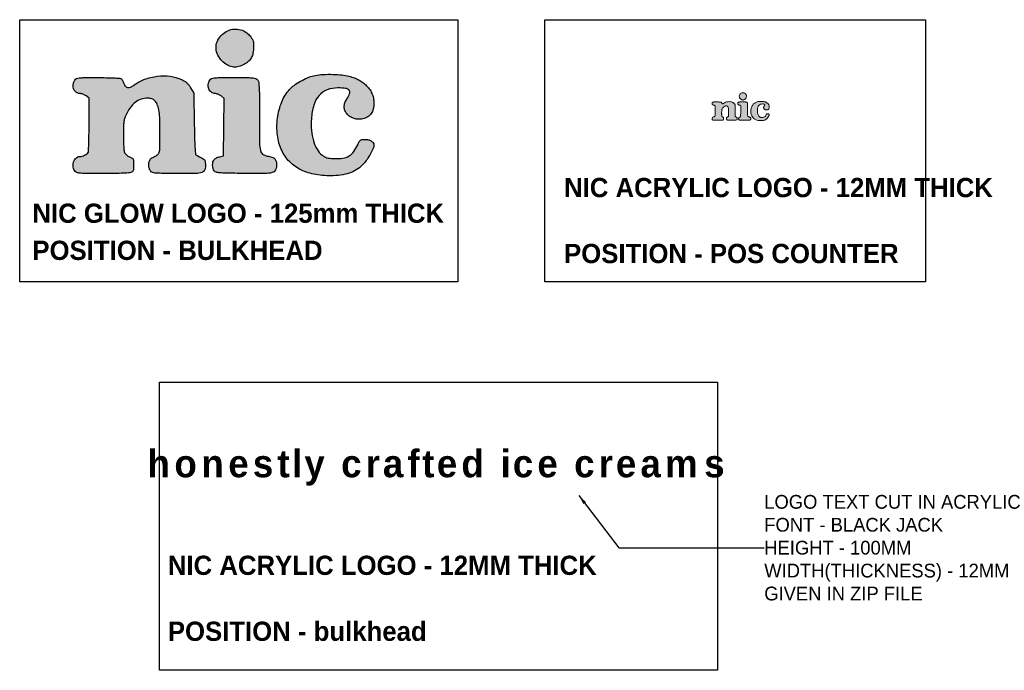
# Model space of a CAD drawing. Header units: millimetres. Extents: x 3737872 to 3741452, y -1360648 to -1358282.
import ezdxf

# ---------------------------------------------------------------- set-up
doc = ezdxf.new("R2010")
doc.units = ezdxf.units.MM
doc.header["$LTSCALE"] = 1000
for name, color, linetype, lineweight in [('FUR LINE', 7, 'Continuous', 20), ('fur new', 7, 'Continuous', 15), ('Proposed Text', 7, 'Continuous', 13)]:
    doc.layers.add(name, color=color, linetype=linetype, lineweight=lineweight)
doc.layers.add('FURINTURE', color=7, linetype='Continuous')
doc.styles.get("Standard").update_dxf_attribs({"font": 'arial.ttf', "height": 100})
doc.styles.add('style1', font='AVGARDN.TTF', dxfattribs={"height": 50})
doc.dimstyles.new('studio5', dxfattribs={"dimtxt": 50, "dimasz": 35, "dimexe": 1, "dimexo": 1, "dimgap": 0, "dimtad": 0, "dimdec": 0, "dimzin": 0, "dimdsep": 46, "dimtxsty": 'style1', "dimblk": 'ARCHTICK', "dimblk1": 'ARCHTICK', "dimblk2": 'ARCHTICK', "dimcen": 0.5, "dimclrd": 256, "dimclre": 256, "dimclrt": 256, "dimadec": 0, "dimazin": 0, "dimtfac": 1, "dimtdec": 0, "dimtofl": 0, "dimtmove": 1, "dimatfit": 0, "dimfxl": 1, "dimtfill": 1, "dimtolj": 1, "dimtzin": 0, "dimlwd": -1, "dimlwe": -1, "dimarcsym": 0})

# ---------------------------------------------------------------- blocks, each defined once
blk = doc.blocks.new('sertyert')
at = {"layer": 'FURINTURE', "ltscale": 0.3, "true_color": 0xffffff}
h = blk.add_hatch(color=7, dxfattribs=at)
h.dxf.hatch_style = 1
h.paths.add_polyline_path([(75480.45, -26450.48, 0.083025), (75480.47, -26450.59, 0.09297), (75480.52, -26450.69, 0.100839), (75480.6, -26450.75, 0.117193), (75480.69, -26450.77, 0), (75480.69, -26450.77, -0.058655), (75480.75, -26450.78, 0), (75480.75, -26450.78, -0.032376), (75480.81, -26450.8, -0.031813), (75480.87, -26450.82, 0), (75480.87, -26450.82, -0.043903), (75480.92, -26450.86), (75481.03, -26450.94), (75481.03, -26451.91, -0.002959), (75481.03, -26452.28, 0), (75481.03, -26452.28, -0.004596), (75481.02, -26452.61, 0), (75481.02, -26452.61, -0.001509), (75481.01, -26452.88, 0), (75481.01, -26452.88, -0.138834), (75481, -26452.92, -0.000001), (75481, -26452.92, -0.094494), (75480.95, -26452.97, 0), (75480.95, -26452.97, -0.040621), (75480.87, -26453.02, -0.040393), (75480.78, -26453.05, 0), (75480.78, -26453.05, -0.070449), (75480.7, -26453.06, 0), (75480.7, -26453.06, 0.192764), (75480.56, -26453.12, 0), (75480.56, -26453.12, 0.127172), (75480.47, -26453.27, 0.118021), (75480.45, -26453.46, 0.155895), (75480.53, -26453.61, 0), (75480.53, -26453.61, 0.125639), (75480.61, -26453.65, 0), (75480.61, -26453.65, 0.050567), (75480.74, -26453.68, 0), (75480.74, -26453.68, 0.01907), (75480.97, -26453.69, 0), (75480.97, -26453.69, 0.001774), (75481.53, -26453.69, 0), (75481.53, -26453.69, 0.004129), (75481.89, -26453.69, 0.005818), (75482.21, -26453.68, 0.003525), (75482.47, -26453.66, 0.077513), (75482.55, -26453.65, 0.064269), (75482.61, -26453.62, 0.145398), (75482.64, -26453.58, 0), (75482.64, -26453.58, 0.081835), (75482.65, -26453.51, 0), (75482.65, -26453.51, 0.011649), (75482.66, -26453.38, 0.011794), (75482.65, -26453.23, 0), (75482.65, -26453.23, 0.104754), (75482.64, -26453.17, 0.147796), (75482.6, -26453.13, 0), (75482.6, -26453.13, 0.030864), (75482.51, -26453.08, 0), (75482.51, -26453.08, -0.042193), (75482.45, -26453.05, -0.041007), (75482.39, -26453.01, -0.043666), (75482.35, -26452.96, -0.076281), (75482.32, -26452.91, -0.068187), (75482.31, -26452.85, 0), (75482.31, -26452.85, -0.007289), (75482.29, -26452.68, -0.008869), (75482.29, -26452.49, -0.007024), (75482.28, -26452.28, -0.005852), (75482.29, -26451.99, 0), (75482.29, -26451.99, -0.023455), (75482.3, -26451.82, 0), (75482.3, -26451.82, -0.036852), (75482.32, -26451.69, -0.039912), (75482.37, -26451.56, -0.000001), (75482.37, -26451.56, -0.046865), (75482.53, -26451.29, 0), (75482.53, -26451.29, -0.074237), (75482.71, -26451.09, 0), (75482.71, -26451.09, -0.084281), (75482.93, -26450.98, -0.081402), (75483.17, -26450.94, -0.079536), (75483.32, -26450.96, 0), (75483.32, -26450.96, -0.124643), (75483.43, -26451.03, -0.099096), (75483.51, -26451.16, -0.037755), (75483.57, -26451.36, -0.045259), (75483.61, -26451.65, -0.007336), (75483.62, -26452.21, 0), (75483.62, -26452.21, -0.004234), (75483.61, -26452.8, 0), (75483.61, -26452.8, -0.119429), (75483.57, -26452.94, 0), (75483.57, -26452.94, -0.076498), (75483.55, -26452.98, -0.031137), (75483.5, -26453.02, -0.029905), (75483.45, -26453.05, -0.033545), (75483.39, -26453.08, 0), (75483.39, -26453.08, 0.03975), (75483.32, -26453.12, 0), (75483.32, -26453.12, 0.068354), (75483.28, -26453.15, 0.074574), (75483.24, -26453.2, 0), (75483.24, -26453.2, 0.057353), (75483.22, -26453.26, 0.057556), (75483.21, -26453.39, 0), (75483.21, -26453.39, 0.078249), (75483.23, -26453.51, 0.092986), (75483.28, -26453.6, 0.128315), (75483.35, -26453.65, 0.076689), (75483.42, -26453.67, 0), (75483.42, -26453.67, 0.003834), (75483.67, -26453.68, 0.006093), (75483.95, -26453.69, 0.004364), (75484.28, -26453.69, 0), (75484.28, -26453.69, 0.005316), (75484.92, -26453.68, 0), (75484.92, -26453.68, 0.073597), (75485.15, -26453.64, 0), (75485.15, -26453.64, 0.231045), (75485.25, -26453.55, 0), (75485.25, -26453.55, 0.103472), (75485.28, -26453.36, 0), (75485.28, -26453.36, 0.029894), (75485.26, -26453.24, 0), (75485.26, -26453.24, 0.144856), (75485.23, -26453.17, 0.087302), (75485.16, -26453.12, 0.007083), (75484.95, -26453.02, 0), (75484.95, -26453.02, -0.255442), (75484.91, -26452.97, 0), (75484.91, -26452.97, -0.015968), (75484.9, -26452.79, -0.011685), (75484.88, -26452.48, 0), (75484.88, -26452.48, -0.00176), (75484.87, -26451.87), (75484.85, -26450.75), (75484.73, -26450.56, 0.02999), (75484.66, -26450.46, 0.047363), (75484.59, -26450.38, 0.04589), (75484.51, -26450.32, 0), (75484.51, -26450.32, 0.026169), (75484.4, -26450.26, 0.081235), (75483.99, -26450.14, 0.059128), (75483.52, -26450.14, 0.058516), (75483.05, -26450.25, 0.074985), (75482.67, -26450.46, 0), (75482.67, -26450.46, -0.056407), (75482.54, -26450.54, 0), (75482.54, -26450.54, -0.147647), (75482.44, -26450.55, -0.182381), (75482.36, -26450.51, 0), (75482.36, -26450.51, -0.09439), (75482.3, -26450.4, 0), (75482.3, -26450.4, 0.027577), (75482.28, -26450.35, 0.027607), (75482.25, -26450.29, 0), (75482.25, -26450.29, 0.028716), (75482.22, -26450.25, 0), (75482.22, -26450.25, 0.089838), (75482.2, -26450.23, 0.12716), (75482.15, -26450.21, 0), (75482.15, -26450.21, 0.003217), (75481.92, -26450.2, 0.006681), (75481.66, -26450.19, 0.004483), (75481.36, -26450.19, 0), (75481.36, -26450.19, 0.00187), (75480.86, -26450.19, 0), (75480.86, -26450.19, 0.025483), (75480.67, -26450.2, 0), (75480.67, -26450.2, 0.079561), (75480.58, -26450.23, 0), (75480.58, -26450.23, 0.134207), (75480.51, -26450.28, 0), (75480.51, -26450.28, 0.044665), (75480.49, -26450.32, 0), (75480.49, -26450.32, 0.029378), (75480.47, -26450.38, 0.029541), (75480.45, -26450.43, 0.049256)])
h.paths.add_polyline_path([(75487.9, -26452.29, 0.07806), (75488.05, -26452.84, 0.08888), (75488.34, -26453.25, 0.082419), (75488.76, -26453.55, 0.073152), (75489.29, -26453.72, 0), (75489.29, -26453.72, 0.051208), (75489.93, -26453.76, 0.032427), (75490.29, -26453.73, 0), (75490.29, -26453.73, 0.051917), (75490.58, -26453.65, 0.057866), (75490.82, -26453.51, 0.054788), (75491.04, -26453.33, 0.038185), (75491.16, -26453.17, 0.023493), (75491.29, -26452.96, 0.021561), (75491.38, -26452.77, 0), (75491.38, -26452.77, 0.101784), (75491.41, -26452.64, 0), (75491.41, -26452.64, 0.153803), (75491.39, -26452.56, 0.102422), (75491.32, -26452.5, 0), (75491.32, -26452.5, 0.081877), (75491.21, -26452.45, 0.057926), (75491.08, -26452.44, 0.025887), (75490.97, -26452.44, 0), (75490.97, -26452.44, 0.137585), (75490.92, -26452.47, 0), (75490.92, -26452.47, 0.114045), (75490.88, -26452.51, 0), (75490.88, -26452.51, 0.015305), (75490.82, -26452.64, 0), (75490.82, -26452.64, -0.057594), (75490.68, -26452.89, 0), (75490.68, -26452.89, -0.100496), (75490.51, -26453.04, -0.096607), (75490.28, -26453.13, 0), (75490.28, -26453.13, -0.050124), (75489.97, -26453.14, 0), (75489.97, -26453.14, -0.013791), (75489.81, -26453.13, 0), (75489.81, -26453.13, -0.043324), (75489.7, -26453.11, -0.056015), (75489.62, -26453.07, 0), (75489.62, -26453.07, -0.037261), (75489.53, -26453.01, -0.09923), (75489.34, -26452.8, -0.059014), (75489.21, -26452.49, -0.051226), (75489.14, -26452.11, -0.039033), (75489.13, -26451.69, -0.052821), (75489.22, -26451.19, 0), (75489.22, -26451.19, -0.106678), (75489.41, -26450.84, -0.125735), (75489.71, -26450.63, 0), (75489.71, -26450.63, -0.09057), (75490.1, -26450.56, -0.032608), (75490.38, -26450.58, 0), (75490.38, -26450.58, -0.188956), (75490.51, -26450.65, -0.267144), (75490.53, -26450.77, 0), (75490.53, -26450.77, -0.061435), (75490.43, -26450.96, 0), (75490.43, -26450.96, 0.060596), (75490.36, -26451.11, 0.090151), (75490.33, -26451.25, 0.096077), (75490.36, -26451.39, 0.077879), (75490.43, -26451.52, 0.076176), (75490.55, -26451.62, 0.0683), (75490.69, -26451.68, 0.066148), (75490.84, -26451.71, 0.063718), (75491.01, -26451.69, 0.076332), (75491.19, -26451.62, 0.109545), (75491.31, -26451.5, 0.098738), (75491.39, -26451.33, 0), (75491.39, -26451.33, 0.052952), (75491.41, -26451.11, 0.051966), (75491.39, -26450.92, 0.055452), (75491.34, -26450.76, 0.053555), (75491.24, -26450.6, 0), (75491.24, -26450.6, 0.043261), (75491.11, -26450.45, 0.033519), (75490.97, -26450.34, 0), (75490.97, -26450.34, 0.041404), (75490.83, -26450.25, 0), (75490.83, -26450.25, 0.036674), (75490.66, -26450.19, 0.019222), (75490.44, -26450.13, 0.038112), (75490.17, -26450.08, 0.018719), (75489.83, -26450.07, 0.018665), (75489.48, -26450.08, 0), (75489.48, -26450.08, 0.042214), (75489.22, -26450.12, 0.041125), (75488.99, -26450.2, 0), (75488.99, -26450.2, 0.027234), (75488.74, -26450.32, 0.027503), (75488.5, -26450.47, 0), (75488.5, -26450.47, 0.053469), (75488.34, -26450.62, 0), (75488.34, -26450.62, 0.088423), (75488.05, -26451.08, 0), (75488.05, -26451.08, 0.063069), (75487.9, -26451.67, 0), (75487.9, -26451.67, 0.06201)])
h.paths.add_polyline_path([(75485.37, -26450.44, 0.124988), (75485.4, -26450.6, 0.136398), (75485.49, -26450.72, 0.161619), (75485.63, -26450.77, 0), (75485.63, -26450.77, -0.067067), (75485.68, -26450.78, 0), (75485.68, -26450.78, -0.031552), (75485.73, -26450.8, -0.030565), (75485.79, -26450.83, -0.037584), (75485.84, -26450.86), (75485.95, -26450.95), (75485.94, -26451.99), (75485.93, -26453.04), (75485.78, -26453.07, 0.031306), (75485.72, -26453.09, 0.028682), (75485.67, -26453.12, 0.029856), (75485.62, -26453.15, 0), (75485.62, -26453.15, 0.078018), (75485.59, -26453.18, 0.111819), (75485.55, -26453.26, 0), (75485.55, -26453.26, 0.056685), (75485.54, -26453.38, 0.056148), (75485.55, -26453.5, 0), (75485.55, -26453.5, 0.09766), (75485.59, -26453.59, 0.170175), (75485.66, -26453.63, 0), (75485.66, -26453.63, 0.044602), (75485.79, -26453.66, 0), (75485.79, -26453.66, 0.017169), (75486.04, -26453.67, 0), (75486.04, -26453.67, 0.001563), (75486.66, -26453.68, 0.003909), (75487.44, -26453.68, 0), (75487.44, -26453.68, 0.060971), (75487.71, -26453.65, 0.215268), (75487.82, -26453.56, 0.11954), (75487.87, -26453.38, 0.064868), (75487.85, -26453.24, 0), (75487.85, -26453.24, 0.136921), (75487.8, -26453.15, 0), (75487.8, -26453.15, 0.112704), (75487.7, -26453.09, 0), (75487.7, -26453.09, 0.036262), (75487.53, -26453.05, 0), (75487.53, -26453.05, -0.115595), (75487.36, -26452.97, -0.187049), (75487.28, -26452.85, 0), (75487.28, -26452.85, -0.047175), (75487.25, -26452.57, 0), (75487.25, -26452.57, -0.002193), (75487.24, -26451.63, 0), (75487.24, -26451.63, 0.001587), (75487.24, -26450.93, 0), (75487.24, -26450.93, 0.010405), (75487.23, -26450.58, 0), (75487.23, -26450.58, 0.017301), (75487.21, -26450.37, 0), (75487.21, -26450.37, 0.124094), (75487.18, -26450.28, 0), (75487.18, -26450.28, 0.136831), (75487.11, -26450.23, 0), (75487.11, -26450.23, 0.077684), (75487.01, -26450.2, 0), (75487.01, -26450.2, 0.024658), (75486.83, -26450.19, 0), (75486.83, -26450.19, 0.001778), (75486.3, -26450.19, 0.001778), (75485.78, -26450.19, 0), (75485.78, -26450.19, 0.024658), (75485.6, -26450.2, 0), (75485.6, -26450.2, 0.077684), (75485.5, -26450.23, 0), (75485.5, -26450.23, 0.136831), (75485.43, -26450.28, 0), (75485.43, -26450.28, 0.125975)])
h.paths.add_polyline_path([(75485.66, -26449.12, 0.10318), (75485.72, -26449.37, 0.081937), (75485.88, -26449.59, 0.06021), (75486.06, -26449.73, 0), (75486.06, -26449.73, 0.09274), (75486.24, -26449.8, 0.094814), (75486.44, -26449.8, 0.065501), (75486.65, -26449.72, 0.045194), (75486.82, -26449.62, 0.088403), (75486.93, -26449.5, 0.086395), (75486.99, -26449.34, 0), (75486.99, -26449.34, 0.041622), (75487.03, -26449.13, 0), (75487.03, -26449.13, 0.014922), (75487.03, -26448.99, 0), (75487.03, -26448.99, 0.050338), (75487.02, -26448.9, 0), (75487.02, -26448.9, 0.063806), (75486.99, -26448.82, 0.035642), (75486.94, -26448.73, 0.030093), (75486.9, -26448.67, 0.020966), (75486.84, -26448.61, 0.021219), (75486.78, -26448.55, 0), (75486.78, -26448.55, 0.040475), (75486.72, -26448.52, 0.082704), (75486.49, -26448.43, 0.089431), (75486.26, -26448.43, 0.088197), (75486.03, -26448.51, 0.07783), (75485.84, -26448.66, 0), (75485.84, -26448.66, 0.092142), (75485.7, -26448.88, 0.106443)])
at = {"layer": 'fur new'}
for points in [[(75486.72, -26448.52, -0.040475), (75486.78, -26448.55, -0.021219), (75486.84, -26448.61, -0.020966), (75486.9, -26448.67, -0.030093), (75486.94, -26448.73, -0.035642), (75486.99, -26448.82, -0.063806), (75487.02, -26448.9, -0.050338), (75487.03, -26448.99, -0.014922), (75487.03, -26449.13, -0.041622), (75486.99, -26449.34, -0.086395), (75486.93, -26449.5, -0.088403), (75486.82, -26449.62, -0.045194), (75486.65, -26449.72, -0.065501), (75486.44, -26449.8, -0.094814), (75486.24, -26449.8, -0.09274), (75486.06, -26449.73, -0.06021), (75485.88, -26449.59, -0.081937), (75485.72, -26449.37, -0.10318), (75485.66, -26449.12, -0.106443), (75485.7, -26448.88, -0.092142), (75485.84, -26448.66, -0.07783), (75486.03, -26448.51, -0.088197), (75486.26, -26448.43, -0.089431), (75486.49, -26448.43, -0.082704)], [(75484.4, -26450.26, -0.026169), (75484.51, -26450.32, -0.04589), (75484.59, -26450.38, -0.047363), (75484.66, -26450.46, -0.02999), (75484.73, -26450.56), (75484.85, -26450.75), (75484.87, -26451.87, 0.00176), (75484.88, -26452.48, 0.011685), (75484.9, -26452.79, 0.015968), (75484.91, -26452.97, 0.255442), (75484.95, -26453.02, -0.007083), (75485.16, -26453.12, -0.087302), (75485.23, -26453.17, -0.144856), (75485.26, -26453.24, -0.029894), (75485.28, -26453.36, -0.103472), (75485.25, -26453.55, -0.231045), (75485.15, -26453.64, -0.073597), (75484.92, -26453.68, -0.005316), (75484.28, -26453.69, -0.004364), (75483.95, -26453.69, -0.006093), (75483.67, -26453.68, -0.003834), (75483.42, -26453.67, -0.076689), (75483.35, -26453.65, -0.128315), (75483.28, -26453.6, -0.092986), (75483.23, -26453.51, -0.078249), (75483.21, -26453.39, -0.057556), (75483.22, -26453.26, -0.057353), (75483.24, -26453.2, -0.074574), (75483.28, -26453.15, -0.068354), (75483.32, -26453.12, -0.03975), (75483.39, -26453.08, 0.033545), (75483.45, -26453.05, 0.029905), (75483.5, -26453.02, 0.031137), (75483.55, -26452.98, 0.076498), (75483.57, -26452.94, 0.119429), (75483.61, -26452.8, 0.004234), (75483.62, -26452.21, 0.007336), (75483.61, -26451.65, 0.045259), (75483.57, -26451.36, 0.037755), (75483.51, -26451.16, 0.099096), (75483.43, -26451.03, 0.124643), (75483.32, -26450.96, 0.079536), (75483.17, -26450.94, 0.081402), (75482.93, -26450.98, 0.084281), (75482.71, -26451.09, 0.074237), (75482.53, -26451.29, 0.046865), (75482.37, -26451.56, 0.039913), (75482.32, -26451.69, 0.036852), (75482.3, -26451.82, 0.023455), (75482.29, -26451.99, 0.005852), (75482.28, -26452.28, 0.007024), (75482.29, -26452.49, 0.008869), (75482.29, -26452.68, 0.007289), (75482.31, -26452.85, 0.068187), (75482.32, -26452.91, 0.076281), (75482.35, -26452.96, 0.043666), (75482.39, -26453.01, 0.041007), (75482.45, -26453.05, 0.042193), (75482.51, -26453.08, -0.030864), (75482.6, -26453.13, -0.147796), (75482.64, -26453.17, -0.104754), (75482.65, -26453.23, -0.011794), (75482.66, -26453.38, -0.011649), (75482.65, -26453.51, -0.081835), (75482.64, -26453.58, -0.145398), (75482.61, -26453.62, -0.064269), (75482.55, -26453.65, -0.077513), (75482.47, -26453.66, -0.003525), (75482.21, -26453.68, -0.005818), (75481.89, -26453.69, -0.004129), (75481.53, -26453.69, -0.001774), (75480.97, -26453.69, -0.01907), (75480.74, -26453.68, -0.050567), (75480.61, -26453.65, -0.125639), (75480.53, -26453.61, -0.155895), (75480.45, -26453.46, -0.118021), (75480.47, -26453.27, -0.127172), (75480.56, -26453.12, -0.192764), (75480.7, -26453.06, 0.070449), (75480.78, -26453.05, 0.040393), (75480.87, -26453.02, 0.040621), (75480.95, -26452.97, 0.094494), (75481, -26452.92, 0.138835), (75481.01, -26452.88, 0.001509), (75481.02, -26452.61, 0.004597), (75481.03, -26452.28, 0.002959), (75481.03, -26451.91), (75481.03, -26450.94), (75480.92, -26450.86, 0.043903), (75480.87, -26450.82, 0.031813), (75480.81, -26450.8, 0.032376), (75480.75, -26450.78, 0.058655), (75480.69, -26450.77, -0.117193), (75480.6, -26450.75, -0.100839), (75480.52, -26450.69, -0.09297), (75480.47, -26450.59, -0.083025), (75480.45, -26450.48, -0.049256), (75480.45, -26450.43, -0.029541), (75480.47, -26450.38, -0.029378), (75480.49, -26450.32, -0.044665), (75480.51, -26450.28, -0.134207), (75480.58, -26450.23, -0.079561), (75480.67, -26450.2, -0.025483), (75480.86, -26450.19, -0.00187), (75481.36, -26450.19, -0.004483), (75481.66, -26450.19, -0.006681), (75481.92, -26450.2, -0.003217), (75482.15, -26450.21, -0.12716), (75482.2, -26450.23, -0.089838), (75482.22, -26450.25, -0.028716), (75482.25, -26450.29, -0.027607), (75482.28, -26450.35, -0.027577), (75482.3, -26450.4, 0.09439), (75482.36, -26450.51, 0.182381), (75482.44, -26450.55, 0.147647), (75482.54, -26450.54, 0.056407), (75482.67, -26450.46, -0.074985), (75483.05, -26450.25, -0.058516), (75483.52, -26450.14, -0.059128), (75483.99, -26450.14, -0.081235)], [(75487.18, -26450.28, -0.124094), (75487.21, -26450.37, -0.017301), (75487.23, -26450.58, -0.010405), (75487.24, -26450.93, -0.001587), (75487.24, -26451.63, 0.002193), (75487.25, -26452.57, 0.047175), (75487.28, -26452.85, 0.187049), (75487.36, -26452.97, 0.115595), (75487.53, -26453.05, -0.036262), (75487.7, -26453.09, -0.112704), (75487.8, -26453.15, -0.136921), (75487.85, -26453.24, -0.064868), (75487.87, -26453.38, -0.11954), (75487.82, -26453.56, -0.215268), (75487.71, -26453.65, -0.060971), (75487.44, -26453.68, -0.003909), (75486.66, -26453.68, -0.001563), (75486.04, -26453.67, -0.017169), (75485.79, -26453.66, -0.044602), (75485.66, -26453.63, -0.170175), (75485.59, -26453.59, -0.09766), (75485.55, -26453.5, -0.056148), (75485.54, -26453.38, -0.056685), (75485.55, -26453.26, -0.111819), (75485.59, -26453.18, -0.078018), (75485.62, -26453.15, -0.029856), (75485.67, -26453.12, -0.028682), (75485.72, -26453.09, -0.031306), (75485.78, -26453.07), (75485.93, -26453.04), (75485.94, -26451.99), (75485.95, -26450.95), (75485.84, -26450.86, 0.037584), (75485.79, -26450.83, 0.030565), (75485.73, -26450.8, 0.031552), (75485.68, -26450.78, 0.067067), (75485.63, -26450.77, -0.161619), (75485.49, -26450.72, -0.136398), (75485.4, -26450.6, -0.124988), (75485.37, -26450.44, -0.125975), (75485.43, -26450.28, -0.136831), (75485.5, -26450.23, -0.077684), (75485.6, -26450.2, -0.024658), (75485.78, -26450.19, -0.001778), (75486.3, -26450.19, -0.001778), (75486.83, -26450.19, -0.024658), (75487.01, -26450.2, -0.077684), (75487.11, -26450.23, -0.136831)], [(75490.44, -26450.13, -0.019222), (75490.66, -26450.19, -0.036674), (75490.83, -26450.25, -0.041404), (75490.97, -26450.34, -0.033519), (75491.11, -26450.45, -0.043261), (75491.24, -26450.6, -0.053555), (75491.34, -26450.76, -0.055452), (75491.39, -26450.92, -0.051966), (75491.41, -26451.11, -0.052952), (75491.39, -26451.33, -0.098738), (75491.31, -26451.5, -0.109545), (75491.19, -26451.62, -0.076332), (75491.01, -26451.69, -0.063718), (75490.84, -26451.71, -0.066148), (75490.69, -26451.68, -0.0683), (75490.55, -26451.62, -0.076176), (75490.43, -26451.52, -0.077879), (75490.36, -26451.39, -0.096077), (75490.33, -26451.25, -0.090151), (75490.36, -26451.11, -0.060596), (75490.43, -26450.96, 0.061435), (75490.53, -26450.77, 0.267144), (75490.51, -26450.65, 0.188956), (75490.38, -26450.58, 0.032608), (75490.1, -26450.56, 0.09057), (75489.71, -26450.63, 0.125735), (75489.41, -26450.84, 0.106678), (75489.22, -26451.19, 0.052821), (75489.13, -26451.69, 0.039033), (75489.14, -26452.11, 0.051226), (75489.21, -26452.49, 0.059014), (75489.34, -26452.8, 0.09923), (75489.53, -26453.01, 0.037261), (75489.62, -26453.07, 0.056015), (75489.7, -26453.11, 0.043324), (75489.81, -26453.13, 0.013791), (75489.97, -26453.14, 0.050124), (75490.28, -26453.13, 0.096607), (75490.51, -26453.04, 0.100496), (75490.68, -26452.89, 0.057594), (75490.82, -26452.64, -0.015305), (75490.88, -26452.51, -0.114045), (75490.92, -26452.47, -0.137585), (75490.97, -26452.44, -0.025887), (75491.08, -26452.44, -0.057926), (75491.21, -26452.45, -0.081877), (75491.32, -26452.5, -0.102422), (75491.39, -26452.56, -0.153803), (75491.41, -26452.64, -0.101784), (75491.38, -26452.77, -0.021561), (75491.29, -26452.96, -0.023493), (75491.16, -26453.17, -0.038185), (75491.04, -26453.33, -0.054788), (75490.82, -26453.51, -0.057866), (75490.58, -26453.65, -0.051917), (75490.29, -26453.73, -0.032427), (75489.93, -26453.76, -0.051208), (75489.29, -26453.72, -0.073152), (75488.76, -26453.55, -0.082419), (75488.34, -26453.25, -0.08888), (75488.05, -26452.84, -0.07806), (75487.9, -26452.29, -0.06201), (75487.9, -26451.67, -0.063069), (75488.05, -26451.08, -0.088423), (75488.34, -26450.62, -0.053469), (75488.5, -26450.47, -0.027503), (75488.74, -26450.32, -0.027234), (75488.99, -26450.2, -0.041125), (75489.22, -26450.12, -0.042214), (75489.48, -26450.08, -0.018665), (75489.83, -26450.07, -0.018719), (75490.17, -26450.08, -0.038112)]]:
    blk.add_lwpolyline(points, format="xyb", close=True, dxfattribs=at)
blk = doc.blocks.new('eruyrty')
at = {"lineweight": 30, "ltscale": 0.3, "true_color": 0xffffff}
h = blk.add_hatch(color=7, dxfattribs=at)
h.dxf.hatch_style = 1
h.paths.add_polyline_path([(77139.939, -26938.035, 0.083025), (77139.961, -26938.171, 0.09297), (77140.027, -26938.287, 0.100839), (77140.125, -26938.364, 0.117193), (77140.24, -26938.391, 0), (77140.24, -26938.391, -0.058655), (77140.305, -26938.399, 0), (77140.305, -26938.399, -0.032376), (77140.381, -26938.422, -0.031813), (77140.455, -26938.456, 0), (77140.455, -26938.456, -0.043903), (77140.517, -26938.497), (77140.651, -26938.602), (77140.651, -26939.782, -0.002959), (77140.648, -26940.239, 0), (77140.648, -26940.239, -0.004596), (77140.639, -26940.632, 0), (77140.639, -26940.632, -0.001509), (77140.628, -26940.971, 0), (77140.628, -26940.971, -0.138834), (77140.612, -26941.018, -0.000001), (77140.612, -26941.018, -0.094494), (77140.553, -26941.079, 0), (77140.553, -26941.079, -0.040621), (77140.454, -26941.136, -0.040393), (77140.344, -26941.178, 0), (77140.344, -26941.178, -0.070449), (77140.247, -26941.191, 0), (77140.247, -26941.191, 0.192764), (77140.075, -26941.26, 0), (77140.075, -26941.26, 0.127172), (77139.962, -26941.443, 0.118021), (77139.946, -26941.67, 0.155895), (77140.04, -26941.853, 0), (77140.04, -26941.853, 0.125639), (77140.138, -26941.911, 0), (77140.138, -26941.911, 0.050567), (77140.292, -26941.94, 0), (77140.292, -26941.94, 0.01907), (77140.571, -26941.953, 0), (77140.571, -26941.953, 0.001774), (77141.259, -26941.955, 0), (77141.259, -26941.955, 0.004129), (77141.696, -26941.951, 0.005818), (77142.086, -26941.94, 0.003525), (77142.413, -26941.925, 0.077513), (77142.506, -26941.905, 0.064269), (77142.578, -26941.867, 0.145398), (77142.616, -26941.818, 0), (77142.616, -26941.818, 0.081835), (77142.633, -26941.739, 0), (77142.633, -26941.739, 0.011649), (77142.637, -26941.572, 0.011794), (77142.633, -26941.392, 0), (77142.633, -26941.392, 0.104754), (77142.613, -26941.316, 0.147796), (77142.566, -26941.266, 0), (77142.566, -26941.266, 0.030864), (77142.457, -26941.213, 0), (77142.457, -26941.213, -0.042193), (77142.382, -26941.174, -0.041007), (77142.314, -26941.122, -0.043666), (77142.26, -26941.065, -0.076281), (77142.228, -26941.008, -0.068187), (77142.209, -26940.925, 0), (77142.209, -26940.925, -0.007289), (77142.193, -26940.727, -0.008869), (77142.183, -26940.49, -0.007024), (77142.18, -26940.233, -0.005852), (77142.185, -26939.881, 0), (77142.185, -26939.881, -0.023455), (77142.2, -26939.666, 0), (77142.2, -26939.666, -0.036852), (77142.231, -26939.508, -0.039912), (77142.284, -26939.36, -0.000001), (77142.284, -26939.36, -0.046865), (77142.476, -26939.025, 0), (77142.476, -26939.025, -0.074237), (77142.704, -26938.786, 0), (77142.704, -26938.786, -0.084281), (77142.968, -26938.644, -0.081402), (77143.268, -26938.595, -0.079536), (77143.45, -26938.624, 0), (77143.45, -26938.624, -0.124643), (77143.584, -26938.709, -0.099096), (77143.681, -26938.864, -0.037755), (77143.753, -26939.109, -0.045259), (77143.796, -26939.46, -0.007336), (77143.807, -26940.149, 0), (77143.807, -26940.149, -0.004234), (77143.801, -26940.864, 0), (77143.801, -26940.864, -0.119429), (77143.755, -26941.042, 0), (77143.755, -26941.042, -0.076498), (77143.723, -26941.085, -0.031137), (77143.668, -26941.133, -0.029905), (77143.601, -26941.177, -0.033545), (77143.531, -26941.212, 0), (77143.531, -26941.212, 0.03975), (77143.45, -26941.254, 0), (77143.45, -26941.254, 0.068354), (77143.392, -26941.302, 0.074574), (77143.352, -26941.361, 0), (77143.352, -26941.361, 0.057353), (77143.327, -26941.435, 0.057556), (77143.311, -26941.593, 0), (77143.311, -26941.593, 0.078249), (77143.335, -26941.734, 0.092986), (77143.396, -26941.843, 0.128315), (77143.487, -26941.908, 0.076689), (77143.575, -26941.927, 0), (77143.575, -26941.927, 0.003834), (77143.869, -26941.941, 0.006093), (77144.221, -26941.952, 0.004364), (77144.614, -26941.955, 0), (77144.614, -26941.955, 0.005316), (77145.402, -26941.947, 0), (77145.402, -26941.947, 0.073597), (77145.681, -26941.899, 0), (77145.681, -26941.899, 0.231045), (77145.802, -26941.782, 0), (77145.802, -26941.782, 0.103472), (77145.834, -26941.557, 0), (77145.834, -26941.557, 0.029894), (77145.815, -26941.402, 0), (77145.815, -26941.402, 0.144856), (77145.775, -26941.324, 0.087302), (77145.689, -26941.261, 0.007083), (77145.437, -26941.139, 0), (77145.437, -26941.139, -0.255442), (77145.393, -26941.08, 0), (77145.393, -26941.08, -0.015968), (77145.37, -26940.857, -0.011685), (77145.352, -26940.484, 0), (77145.352, -26940.484, -0.00176), (77145.335, -26939.735), (77145.31, -26938.366), (77145.17, -26938.128, 0.02999), (77145.088, -26938.006, 0.047363), (77145.003, -26937.913, 0.04589), (77144.899, -26937.837, 0), (77144.899, -26937.837, 0.026169), (77144.763, -26937.763, 0.081235), (77144.265, -26937.62, 0.059128), (77143.689, -26937.62, 0.058516), (77143.122, -26937.756, 0.074985), (77142.651, -26938.014, 0), (77142.651, -26938.014, -0.056407), (77142.496, -26938.107, 0), (77142.496, -26938.107, -0.147647), (77142.368, -26938.124, -0.182381), (77142.269, -26938.068, 0), (77142.269, -26938.068, -0.09439), (77142.2, -26937.941, 0), (77142.2, -26937.941, 0.027577), (77142.174, -26937.873, 0.027607), (77142.14, -26937.808, 0), (77142.14, -26937.808, 0.028716), (77142.105, -26937.755, 0), (77142.105, -26937.755, 0.089838), (77142.073, -26937.726, 0.12716), (77142.016, -26937.707, 0), (77142.016, -26937.707, 0.003217), (77141.742, -26937.693, 0.006681), (77141.419, -26937.683, 0.004483), (77141.049, -26937.679, 0), (77141.049, -26937.679, 0.00187), (77140.437, -26937.681, 0), (77140.437, -26937.681, 0.025483), (77140.215, -26937.694, 0), (77140.215, -26937.694, 0.079561), (77140.097, -26937.726, 0), (77140.097, -26937.726, 0.134207), (77140.018, -26937.792, 0), (77140.018, -26937.792, 0.044665), (77139.988, -26937.844, 0), (77139.988, -26937.844, 0.029378), (77139.962, -26937.91, 0.029541), (77139.944, -26937.977, 0.049256)])
h.paths.add_polyline_path([(77149.036, -26940.24, 0.07806), (77149.225, -26940.915, 0.08888), (77149.574, -26941.418, 0.082419), (77150.085, -26941.785, 0.073152), (77150.743, -26941.997, 0), (77150.743, -26941.997, 0.051208), (77151.521, -26942.046, 0.032427), (77151.954, -26942.001, 0), (77151.954, -26942.001, 0.051917), (77152.311, -26941.902, 0.057866), (77152.612, -26941.741, 0.054788), (77152.874, -26941.513, 0.038185), (77153.027, -26941.319, 0.023493), (77153.177, -26941.07, 0.021561), (77153.296, -26940.828, 0), (77153.296, -26940.828, 0.101784), (77153.328, -26940.677, 0), (77153.328, -26940.677, 0.153803), (77153.298, -26940.58, 0.102422), (77153.213, -26940.5, 0), (77153.213, -26940.5, 0.081877), (77153.084, -26940.446, 0.057926), (77152.928, -26940.428, 0.025887), (77152.796, -26940.434, 0), (77152.796, -26940.434, 0.137585), (77152.729, -26940.461, 0), (77152.729, -26940.461, 0.114045), (77152.679, -26940.521, 0), (77152.679, -26940.521, 0.015305), (77152.61, -26940.669, 0), (77152.61, -26940.669, -0.057594), (77152.436, -26940.973, 0), (77152.436, -26940.973, -0.100496), (77152.222, -26941.167, -0.096607), (77151.943, -26941.267, 0), (77151.943, -26941.267, -0.050124), (77151.572, -26941.285, 0), (77151.572, -26941.285, -0.013791), (77151.373, -26941.269, 0), (77151.373, -26941.269, -0.043324), (77151.241, -26941.244, -0.056015), (77151.135, -26941.2, 0), (77151.135, -26941.2, -0.037261), (77151.025, -26941.128, -0.09923), (77150.798, -26940.87, -0.059014), (77150.636, -26940.493, -0.051226), (77150.549, -26940.029, -0.039033), (77150.546, -26939.511, -0.052821), (77150.656, -26938.902, 0), (77150.656, -26938.902, -0.106678), (77150.888, -26938.475, -0.125735), (77151.245, -26938.224, 0), (77151.245, -26938.224, -0.09057), (77151.726, -26938.137, -0.032608), (77152.07, -26938.159, 0), (77152.07, -26938.159, -0.188956), (77152.226, -26938.245, -0.267144), (77152.251, -26938.392, 0), (77152.251, -26938.392, -0.061435), (77152.132, -26938.625, 0), (77152.132, -26938.625, 0.060596), (77152.039, -26938.806, 0.090151), (77152.008, -26938.981, 0.096077), (77152.041, -26939.147, 0.077879), (77152.136, -26939.303, 0.076176), (77152.273, -26939.423, 0.0683), (77152.445, -26939.502, 0.066148), (77152.637, -26939.533, 0.063718), (77152.833, -26939.514, 0.076332), (77153.055, -26939.427, 0.109545), (77153.209, -26939.284, 0.098738), (77153.299, -26939.077, 0), (77153.299, -26939.077, 0.052952), (77153.328, -26938.799, 0.051966), (77153.305, -26938.579, 0.055452), (77153.238, -26938.373, 0.053555), (77153.124, -26938.181, 0), (77153.124, -26938.181, 0.043261), (77152.964, -26938.002, 0.033519), (77152.795, -26937.864, 0), (77152.795, -26937.864, 0.041404), (77152.62, -26937.759, 0), (77152.62, -26937.759, 0.036674), (77152.414, -26937.677, 0.019222), (77152.147, -26937.603, 0.038112), (77151.817, -26937.551, 0.018719), (77151.392, -26937.533, 0.018665), (77150.97, -26937.547, 0), (77150.97, -26937.547, 0.042214), (77150.655, -26937.596, 0.041125), (77150.371, -26937.691, 0), (77150.371, -26937.691, 0.027234), (77150.061, -26937.844, 0.027503), (77149.779, -26938.024, 0), (77149.779, -26938.024, 0.053469), (77149.58, -26938.202, 0), (77149.58, -26938.202, 0.088423), (77149.229, -26938.764, 0), (77149.229, -26938.764, 0.063069), (77149.04, -26939.483, 0), (77149.04, -26939.483, 0.06201)])
h.paths.add_polyline_path([(77145.954, -26937.981, 0.124988), (77145.982, -26938.183, 0.136398), (77146.099, -26938.334, 0.161619), (77146.27, -26938.391, 0), (77146.27, -26938.391, -0.067067), (77146.326, -26938.399, 0), (77146.326, -26938.399, -0.031552), (77146.395, -26938.422, -0.030565), (77146.465, -26938.457, -0.037584), (77146.526, -26938.497), (77146.661, -26938.604), (77146.647, -26939.882), (77146.633, -26941.159), (77146.455, -26941.204, 0.031306), (77146.382, -26941.227, 0.028682), (77146.311, -26941.26, 0.029856), (77146.25, -26941.297, 0), (77146.25, -26941.297, 0.078018), (77146.213, -26941.332, 0.111819), (77146.166, -26941.434, 0), (77146.166, -26941.434, 0.056685), (77146.152, -26941.577, 0.056148), (77146.171, -26941.721, 0), (77146.171, -26941.721, 0.09766), (77146.222, -26941.831, 0.170175), (77146.305, -26941.888, 0), (77146.305, -26941.888, 0.044602), (77146.468, -26941.917, 0), (77146.468, -26941.917, 0.017169), (77146.77, -26941.933, 0), (77146.77, -26941.933, 0.001563), (77147.525, -26941.945, 0.003909), (77148.48, -26941.949, 0), (77148.48, -26941.949, 0.060971), (77148.804, -26941.909, 0.215268), (77148.947, -26941.795, 0.11954), (77149.001, -26941.573, 0.064868), (77148.979, -26941.407, 0), (77148.979, -26941.407, 0.136921), (77148.914, -26941.296, 0), (77148.914, -26941.296, 0.112704), (77148.791, -26941.222, 0), (77148.791, -26941.222, 0.036262), (77148.582, -26941.17, 0), (77148.582, -26941.17, -0.115595), (77148.378, -26941.082, -0.187049), (77148.277, -26940.924, 0), (77148.277, -26940.924, -0.047175), (77148.242, -26940.588, 0), (77148.242, -26940.588, -0.002193), (77148.237, -26939.443, 0), (77148.237, -26939.443, 0.001587), (77148.234, -26938.59, 0), (77148.234, -26938.59, 0.010405), (77148.223, -26938.162, 0), (77148.223, -26938.162, 0.017301), (77148.202, -26937.906, 0), (77148.202, -26937.906, 0.124094), (77148.158, -26937.792, 0), (77148.158, -26937.792, 0.136831), (77148.078, -26937.726, 0), (77148.078, -26937.726, 0.077684), (77147.957, -26937.694, 0), (77147.957, -26937.694, 0.024658), (77147.727, -26937.681, 0), (77147.727, -26937.681, 0.001778), (77147.092, -26937.678, 0.001778), (77146.456, -26937.681, 0), (77146.456, -26937.681, 0.024658), (77146.227, -26937.694, 0), (77146.227, -26937.694, 0.077684), (77146.105, -26937.726, 0), (77146.105, -26937.726, 0.136831), (77146.025, -26937.792, 0), (77146.025, -26937.792, 0.125975)])
h.paths.add_polyline_path([(77146.305, -26936.378, 0.10318), (77146.381, -26936.676, 0.081937), (77146.575, -26936.946, 0.06021), (77146.794, -26937.118, 0), (77146.794, -26937.118, 0.09274), (77147.019, -26937.203, 0.094814), (77147.255, -26937.199, 0.065501), (77147.508, -26937.111, 0.045194), (77147.721, -26936.98, 0.088403), (77147.856, -26936.834, 0.086395), (77147.935, -26936.649, 0), (77147.935, -26936.649, 0.041622), (77147.972, -26936.392, 0), (77147.972, -26936.392, 0.014922), (77147.978, -26936.216, 0), (77147.978, -26936.216, 0.050338), (77147.966, -26936.101, 0), (77147.966, -26936.101, 0.063806), (77147.934, -26936.005, 0.035642), (77147.872, -26935.899, 0.030093), (77147.816, -26935.826, 0.020966), (77147.743, -26935.75, 0.021219), (77147.668, -26935.682, 0), (77147.668, -26935.682, 0.040475), (77147.601, -26935.636, 0.082704), (77147.323, -26935.532, 0.089431), (77147.035, -26935.528, 0.088197), (77146.76, -26935.625, 0.07783), (77146.522, -26935.814, 0), (77146.522, -26935.814, 0.092142), (77146.354, -26936.082, 0.106443)])
at = {"layer": 'fur new', "color": 0, "lineweight": 25}
for points in [[(77147.601, -26935.636, -0.040475), (77147.668, -26935.682, -0.021219), (77147.743, -26935.75, -0.020966), (77147.816, -26935.826, -0.030093), (77147.872, -26935.899, -0.035642), (77147.934, -26936.005, -0.063806), (77147.966, -26936.101, -0.050338), (77147.978, -26936.216, -0.014922), (77147.972, -26936.392, -0.041622), (77147.935, -26936.649, -0.086395), (77147.856, -26936.834, -0.088403), (77147.721, -26936.98, -0.045194), (77147.508, -26937.111, -0.065501), (77147.255, -26937.199, -0.094814), (77147.019, -26937.203, -0.09274), (77146.794, -26937.118, -0.06021), (77146.575, -26936.946, -0.081937), (77146.381, -26936.676, -0.10318), (77146.305, -26936.378, -0.106443), (77146.354, -26936.082, -0.092142), (77146.522, -26935.814, -0.07783), (77146.76, -26935.625, -0.088197), (77147.035, -26935.528, -0.089431), (77147.323, -26935.532, -0.082704)], [(77144.763, -26937.763, -0.026169), (77144.899, -26937.837, -0.04589), (77145.003, -26937.913, -0.047363), (77145.088, -26938.006, -0.02999), (77145.17, -26938.128), (77145.31, -26938.366), (77145.335, -26939.735, 0.00176), (77145.352, -26940.484, 0.011685), (77145.37, -26940.857, 0.015968), (77145.393, -26941.08, 0.255442), (77145.437, -26941.139, -0.007083), (77145.689, -26941.261, -0.087302), (77145.775, -26941.324, -0.144856), (77145.815, -26941.402, -0.029894), (77145.834, -26941.557, -0.103472), (77145.802, -26941.782, -0.231045), (77145.681, -26941.899, -0.073597), (77145.402, -26941.947, -0.005316), (77144.614, -26941.955, -0.004364), (77144.221, -26941.952, -0.006093), (77143.869, -26941.941, -0.003834), (77143.575, -26941.927, -0.076689), (77143.487, -26941.908, -0.128315), (77143.396, -26941.843, -0.092986), (77143.335, -26941.734, -0.078249), (77143.311, -26941.593, -0.057556), (77143.327, -26941.435, -0.057353), (77143.352, -26941.361, -0.074574), (77143.392, -26941.302, -0.068354), (77143.45, -26941.254, -0.03975), (77143.531, -26941.212, 0.033545), (77143.601, -26941.177, 0.029905), (77143.668, -26941.133, 0.031137), (77143.723, -26941.085, 0.076498), (77143.755, -26941.042, 0.119429), (77143.801, -26940.864, 0.004234), (77143.807, -26940.149, 0.007336), (77143.796, -26939.46, 0.045259), (77143.753, -26939.109, 0.037755), (77143.681, -26938.864, 0.099096), (77143.584, -26938.709, 0.124643), (77143.45, -26938.624, 0.079536), (77143.268, -26938.595, 0.081402), (77142.968, -26938.644, 0.084281), (77142.704, -26938.786, 0.074237), (77142.476, -26939.025, 0.046865), (77142.284, -26939.36, 0.039913), (77142.231, -26939.508, 0.036852), (77142.2, -26939.666, 0.023455), (77142.185, -26939.881, 0.005852), (77142.18, -26940.233, 0.007024), (77142.183, -26940.49, 0.008869), (77142.193, -26940.727, 0.007289), (77142.209, -26940.925, 0.068187), (77142.228, -26941.008, 0.076281), (77142.26, -26941.065, 0.043666), (77142.314, -26941.122, 0.041007), (77142.382, -26941.174, 0.042193), (77142.457, -26941.213, -0.030864), (77142.566, -26941.266, -0.147796), (77142.613, -26941.316, -0.104754), (77142.633, -26941.392, -0.011794), (77142.637, -26941.572, -0.011649), (77142.633, -26941.739, -0.081835), (77142.616, -26941.818, -0.145398), (77142.578, -26941.867, -0.064269), (77142.506, -26941.905, -0.077513), (77142.413, -26941.925, -0.003525), (77142.086, -26941.94, -0.005818), (77141.696, -26941.951, -0.004129), (77141.259, -26941.955, -0.001774), (77140.571, -26941.953, -0.01907), (77140.292, -26941.94, -0.050567), (77140.138, -26941.911, -0.125639), (77140.04, -26941.853, -0.155895), (77139.946, -26941.67, -0.118021), (77139.962, -26941.443, -0.127172), (77140.075, -26941.26, -0.192764), (77140.247, -26941.191, 0.070449), (77140.344, -26941.178, 0.040393), (77140.454, -26941.136, 0.040621), (77140.553, -26941.079, 0.094494), (77140.612, -26941.018, 0.138835), (77140.628, -26940.971, 0.001509), (77140.639, -26940.632, 0.004597), (77140.648, -26940.239, 0.002959), (77140.651, -26939.782), (77140.651, -26938.602), (77140.517, -26938.497, 0.043903), (77140.455, -26938.456, 0.031813), (77140.381, -26938.422, 0.032376), (77140.305, -26938.399, 0.058655), (77140.24, -26938.391, -0.117193), (77140.125, -26938.364, -0.100839), (77140.027, -26938.287, -0.09297), (77139.961, -26938.171, -0.083025), (77139.939, -26938.035, -0.049256), (77139.944, -26937.977, -0.029541), (77139.962, -26937.91, -0.029378), (77139.988, -26937.844, -0.044665), (77140.018, -26937.792, -0.134207), (77140.097, -26937.726, -0.079561), (77140.215, -26937.694, -0.025483), (77140.437, -26937.681, -0.00187), (77141.049, -26937.679, -0.004483), (77141.419, -26937.683, -0.006681), (77141.742, -26937.693, -0.003217), (77142.016, -26937.707, -0.12716), (77142.073, -26937.726, -0.089838), (77142.105, -26937.755, -0.028716), (77142.14, -26937.808, -0.027607), (77142.174, -26937.873, -0.027577), (77142.2, -26937.941, 0.09439), (77142.269, -26938.068, 0.182381), (77142.368, -26938.124, 0.147647), (77142.496, -26938.107, 0.056407), (77142.651, -26938.014, -0.074985), (77143.122, -26937.756, -0.058516), (77143.689, -26937.62, -0.059128), (77144.265, -26937.62, -0.081235)], [(77148.158, -26937.792, -0.124094), (77148.202, -26937.906, -0.017301), (77148.223, -26938.162, -0.010405), (77148.234, -26938.59, -0.001587), (77148.237, -26939.443, 0.002193), (77148.242, -26940.588, 0.047175), (77148.277, -26940.924, 0.187049), (77148.378, -26941.082, 0.115595), (77148.582, -26941.17, -0.036262), (77148.791, -26941.222, -0.112704), (77148.914, -26941.296, -0.136921), (77148.979, -26941.407, -0.064868), (77149.001, -26941.573, -0.11954), (77148.947, -26941.795, -0.215268), (77148.804, -26941.909, -0.060971), (77148.48, -26941.949, -0.003909), (77147.525, -26941.945, -0.001563), (77146.77, -26941.933, -0.017169), (77146.468, -26941.917, -0.044602), (77146.305, -26941.888, -0.170175), (77146.222, -26941.831, -0.09766), (77146.171, -26941.721, -0.056148), (77146.152, -26941.577, -0.056685), (77146.166, -26941.434, -0.111819), (77146.213, -26941.332, -0.078018), (77146.25, -26941.297, -0.029856), (77146.311, -26941.26, -0.028682), (77146.382, -26941.227, -0.031306), (77146.455, -26941.204), (77146.633, -26941.159), (77146.647, -26939.882), (77146.661, -26938.604), (77146.526, -26938.497, 0.037584), (77146.465, -26938.457, 0.030565), (77146.395, -26938.422, 0.031552), (77146.326, -26938.399, 0.067067), (77146.27, -26938.391, -0.161619), (77146.099, -26938.334, -0.136398), (77145.982, -26938.183, -0.124988), (77145.954, -26937.981, -0.125975), (77146.025, -26937.792, -0.136831), (77146.105, -26937.726, -0.077684), (77146.227, -26937.694, -0.024658), (77146.456, -26937.681, -0.001778), (77147.092, -26937.678, -0.001778), (77147.727, -26937.681, -0.024658), (77147.957, -26937.694, -0.077684), (77148.078, -26937.726, -0.136831)], [(77152.147, -26937.603, -0.019222), (77152.414, -26937.677, -0.036674), (77152.62, -26937.759, -0.041404), (77152.795, -26937.864, -0.033519), (77152.964, -26938.002, -0.043261), (77153.124, -26938.181, -0.053555), (77153.238, -26938.373, -0.055452), (77153.305, -26938.579, -0.051966), (77153.328, -26938.799, -0.052952), (77153.299, -26939.077, -0.098738), (77153.209, -26939.284, -0.109545), (77153.055, -26939.427, -0.076332), (77152.833, -26939.514, -0.063718), (77152.637, -26939.533, -0.066148), (77152.445, -26939.502, -0.0683), (77152.273, -26939.423, -0.076176), (77152.136, -26939.303, -0.077879), (77152.041, -26939.147, -0.096077), (77152.008, -26938.981, -0.090151), (77152.039, -26938.806, -0.060596), (77152.132, -26938.625, 0.061435), (77152.251, -26938.392, 0.267144), (77152.226, -26938.245, 0.188956), (77152.07, -26938.159, 0.032608), (77151.726, -26938.137, 0.09057), (77151.245, -26938.224, 0.125735), (77150.888, -26938.475, 0.106678), (77150.656, -26938.902, 0.052821), (77150.546, -26939.511, 0.039033), (77150.549, -26940.029, 0.051226), (77150.636, -26940.493, 0.059014), (77150.798, -26940.87, 0.09923), (77151.025, -26941.128, 0.037261), (77151.135, -26941.2, 0.056015), (77151.241, -26941.244, 0.043324), (77151.373, -26941.269, 0.013791), (77151.572, -26941.285, 0.050124), (77151.943, -26941.267, 0.096607), (77152.222, -26941.167, 0.100496), (77152.436, -26940.973, 0.057594), (77152.61, -26940.669, -0.015305), (77152.679, -26940.521, -0.114045), (77152.729, -26940.461, -0.137585), (77152.796, -26940.434, -0.025887), (77152.928, -26940.428, -0.057926), (77153.084, -26940.446, -0.081877), (77153.213, -26940.5, -0.102422), (77153.298, -26940.58, -0.153803), (77153.328, -26940.677, -0.101784), (77153.296, -26940.828, -0.021561), (77153.177, -26941.07, -0.023493), (77153.027, -26941.319, -0.038185), (77152.874, -26941.513, -0.054788), (77152.612, -26941.741, -0.057866), (77152.311, -26941.902, -0.051917), (77151.954, -26942.001, -0.032427), (77151.521, -26942.046, -0.051208), (77150.743, -26941.997, -0.073152), (77150.085, -26941.785, -0.082419), (77149.574, -26941.418, -0.08888), (77149.225, -26940.915, -0.07806), (77149.036, -26940.24, -0.06201), (77149.04, -26939.483, -0.063069), (77149.229, -26938.764, -0.088423), (77149.58, -26938.202, -0.053469), (77149.779, -26938.024, -0.027503), (77150.061, -26937.844, -0.027234), (77150.371, -26937.691, -0.041125), (77150.655, -26937.596, -0.042214), (77150.97, -26937.547, -0.018665), (77151.392, -26937.533, -0.018719), (77151.817, -26937.551, -0.038112)]]:
    blk.add_lwpolyline(points, format="xyb", close=True, dxfattribs=at)
blk = doc.blocks.new('_ArchTick')
at = {"color": 0, "linetype": 'ByBlock', "const_width": 0.15}
blk.add_lwpolyline([(-0.5, -0.5), (0.5, 0.5)], dxfattribs=at)

msp = doc.modelspace()

# ---------------------------------------------------------------- linework, layer by layer
at = {"color": 1}
for points in [[(3737872.2, -1358282.1), (3739465.7, -1358282.1), (3739465.7, -1359235), (3737872.2, -1359235)], [(3739781.3, -1358282.1), (3741166.3, -1358282.1), (3741166.3, -1359235), (3739781.3, -1359235)], [(3738380.2, -1359600.5), (3740409.5, -1359600.5), (3740409.5, -1360647.9), (3738380.2, -1360647.9)]]:
    msp.add_lwpolyline(points, close=True, dxfattribs=at)

# ---------------------------------------------------------------- block references
at = {"layer": 'FUR LINE', "ltscale": 0.5}
for name, p, xscale, yscale, zscale in [('eruyrty', (-2563888, 842183.4, 0), 81.69508857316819, 81.69508857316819, 81.69508857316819), ('sertyert', (2308442.6, -856792.2, 0), 18.97109984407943, 18.97109984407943, 18.97109984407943)]:
    msp.add_blockref(name, p, dxfattribs=dict(at, xscale=xscale, yscale=yscale, zscale=zscale))

# ---------------------------------------------------------------- texts
at = {"insert": (3740579.5, -1360202.4), "char_height": 50, "attachment_point": 4, "style": 'style1'}
msp.add_mtext('{\\C7;LOGO TEXT CUT IN\\C5; ACRYLIC\\P\\C7;FONT - BLACK JACK\\PHEIGHT - 100MM\\PWIDTH(THICKNESS) - 12MM\\P}GIVEN IN ZIP FILE', dxfattribs=at)
at = {"layer": 'fur new', "color": 254, "lineweight": 30, "insert": (3738315.8, -1359846.1, 0), "char_height": 100, "width": 2155.396, "attachment_point": 1}
msp.add_mtext('\\pxqc;{\\fBlack Jack|b1|i0|c0|p66;\\T1.2;\\C27;honestly crafted ice creams}', dxfattribs=at)
at = {"layer": 'Proposed Text', "ltscale": 4, "char_height": 69.969, "attachment_point": 1}
for s, insert, width in [('\\pxql;{\\fAvantGarde Bk BT|b1|i0|c0|p34;\\C7;NIC ACRYLIC LOGO - 12MM THICK}', (3739851.6, -1358857.5, 0), 1480.073), ('\\pxql;{\\fAvantGarde Bk BT|b1|i0|c0|p34;\\C7;NIC GLOW LOGO - 125mm THICK}', (3737918.3, -1358950.8, 0), 1567.805), ('\\pxql;{\\fAvantGarde Bk BT|b1|i0|c0|p34;\\C7;POSITION - BULKHEAD}', (3737918.3, -1359085.8, 0), 1567.805), ('\\pxql;{\\fAvantGarde Bk BT|b1|i0|c0|p34;\\C7;POSITION - POS COUNTER}', (3739851.6, -1359097.3, 0), 1480.073), ('\\pxql;{\\fAvantGarde Bk BT|b1|i0|c0|p34;\\C7;NIC ACRYLIC LOGO - 12MM THICK}', (3738410.9, -1360231.1, 0), 1480.073), ('\\pxql;{\\fAvantGarde Bk BT|b1|i0|c0|p34;\\C7;POSITION - bulkhead}', (3738410.9, -1360470.9, 0), 1480.073)]:
    msp.add_mtext(s, dxfattribs=dict(at, insert=insert, width=width))

# ---------------------------------------------------------------- leaders
at = {"color": 1, "annotation_type": 0, "has_hookline": 1, "hookline_direction": 0, "text_width": 837.3}
msp.add_leader([(3739905.3, -1360012.1), (3740050.8, -1360202.4), (3740579.5, -1360202.4)], dimstyle='studio5', dxfattribs=at)

doc.saveas('drawing.dxf')
